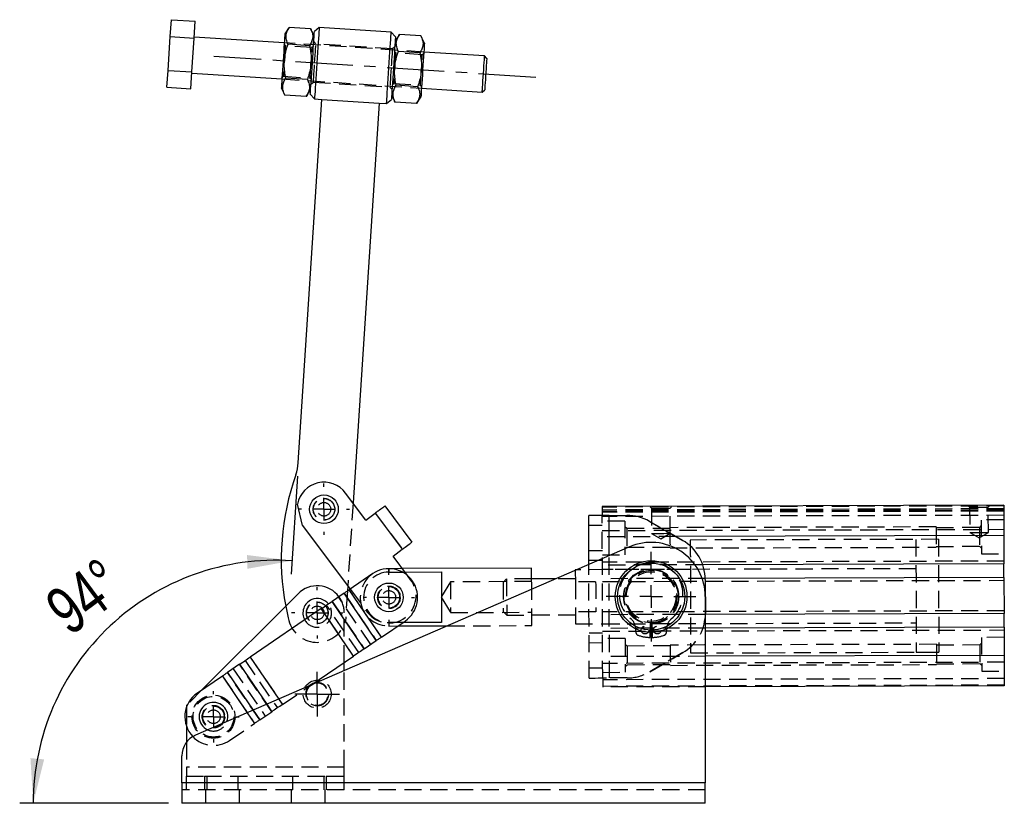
# Model space of a CAD drawing. Extents: x 26 to 331, y 10 to 276.
# Tile 1 of 8: x 26 to 99, y 10 to 68. Entities that reach past the tile are written whole.
import ezdxf

# ---------------------------------------------------------------- set-up
doc = ezdxf.new("R2010")
doc.units = 0
doc.linetypes.add('CENTERX2', pattern=[20.32, 12.7, -2.54, 2.54, -2.54])
doc.linetypes.add('HIDDEN', pattern=[1.905, 1.27, -0.635])
doc.layers.get('0').update_dxf_attribs({"linetype": 'CONTINUOUS'})
doc.styles.add('SLDTEXTSTYLE0', font='TXT', dxfattribs={"width": 0.75})
doc.dimstyles.new('SLDDIMSTYLE5', dxfattribs={"dimtxt": 3.5, "dimasz": 3.302, "dimexe": 0, "dimexo": 0.0625, "dimgap": 0.875, "dimtad": 1, "dimdec": 4, "dimlfac": 3, "dimzin": 12, "dimtxsty": 'SLDTEXTSTYLE0', "dimsah": 1, "dimcen": 0.09, "dimazin": 3, "dimtfac": 1, "dimtdec": 0, "dimtofl": 0, "dimtmove": 0, "dimatfit": 3, "dimtolj": 1, "dimtzin": 12})

# ---------------------------------------------------------------- blocks, each defined once
blk = doc.blocks.new('_D_10')
at = {"color": 179, "linetype": 'CONTINUOUS'}
for p, q in [((46.886, 34.098), (46.415, 26.859)), ((37.35, 9.949), (26.368, 9.949))]:
    blk.add_line(p, q, dxfattribs=at)
blk.add_arc((45.313, 9.949), 17.945, 86.27406, 180, dxfattribs=at)
for points in [[(46.48, 27.857), (43.165, 28.279), (43.192, 27.263)], [(27.368, 9.949), (28.174, 13.192), (27.162, 13.284)]]:
    blk.add_solid(points, dxfattribs=at)
at = {"color": 179, "linetype": 'CONTINUOUS', "insert": (27.978, 25.056, 0.033), "char_height": 3.5, "attachment_point": 1, "rotation": 36.52175, "style": 'SLDTEXTSTYLE0'}
blk.add_mtext('94°', dxfattribs=at)
blk = doc.blocks.new('SW_CENTERMARKSYMBOL_10')
at = {"color": 0, "linetype": 'CONTINUOUS'}
for p, q in [((0, 1.667), (0, 3.312)), ((0, 0), (0, 0.833)), ((-1.667, 0), (-3.313, 0)), ((0, 0), (-0.833, 0)), ((0, 0), (0, -0.833)), ((0, 0), (0.833, 0)), ((1.667, 0), (3.312, 0)), ((0, -1.667), (0, -3.313))]:
    blk.add_line(p, q, dxfattribs=at)
blk = doc.blocks.new('SW_CENTERMARKSYMBOL_11')
at = {"color": 0, "linetype": 'CONTINUOUS'}
for p, q in [((0, 1.667), (0, 1.892)), ((0, 0), (0, 0.833)), ((-1.667, 0), (-1.892, 0)), ((0, 0), (-0.833, 0)), ((0, 0), (0, -0.833)), ((0, 0), (0.833, 0)), ((1.667, 0), (1.892, 0)), ((0, -1.667), (0, -1.892))]:
    blk.add_line(p, q, dxfattribs=at)
blk = doc.blocks.new('SW_CENTERMARKSYMBOL_12')
at = {"color": 0, "linetype": 'CONTINUOUS'}
for p, q in [((0, 1.667), (0, 1.892)), ((0, 0), (0, 0.833)), ((-1.667, 0), (-1.892, 0)), ((0, 0), (-0.833, 0)), ((0, 0), (0, -0.833)), ((0, 0), (0.833, 0)), ((1.667, 0), (1.892, 0)), ((0, -1.667), (0, -1.892))]:
    blk.add_line(p, q, dxfattribs=at)
blk = doc.blocks.new('SW_CENTERMARKSYMBOL_13')
at = {"color": 0, "linetype": 'CONTINUOUS'}
for p, q in [((0, 1.667), (0, 1.892)), ((0, 0), (0, 0.833)), ((-1.667, 0), (-1.892, 0)), ((0, 0), (-0.833, 0)), ((0, 0), (0, -0.833)), ((0, 0), (0.833, 0)), ((1.667, 0), (1.892, 0)), ((0, -1.667), (0, -1.892))]:
    blk.add_line(p, q, dxfattribs=at)
blk = doc.blocks.new('SW_CENTERMARKSYMBOL_14')
at = {"color": 0, "linetype": 'CONTINUOUS'}
for p, q in [((0, 0.833), (0, 1.65)), ((0, 0), (0, 0.833)), ((-0.833, 0), (-1.65, 0)), ((0, 0), (-0.833, 0)), ((0, 0), (0, -0.833)), ((0, 0), (0.833, 0)), ((0.833, 0), (1.65, 0)), ((0, -0.833), (0, -1.65))]:
    blk.add_line(p, q, dxfattribs=at)
blk = doc.blocks.new('SW_CENTERMARKSYMBOL_15')
at = {"color": 0, "linetype": 'CONTINUOUS'}
for p, q in [((0, 1.667), (0, 1.892)), ((0, 0), (0, 0.833)), ((-1.667, 0), (-1.892, 0)), ((0, 0), (-0.833, 0)), ((0, 0), (0, -0.833)), ((0, 0), (0.833, 0)), ((1.667, 0), (1.892, 0)), ((0, -1.667), (0, -1.892))]:
    blk.add_line(p, q, dxfattribs=at)

msp = doc.modelspace()

# ---------------------------------------------------------------- linework, layer by layer
at = {"color": 7, "linetype": 'CONTINUOUS'}
for p, q in [((37.492102, 66.556363), (37.573392, 67.804644)), ((37.573392, 67.804644), (39.336325, 67.68984)), ((39.255035, 66.441555), (39.336325, 67.68984)), ((46.278032, 67.237784), (45.956288, 66.755821)), ((47.861856, 67.134643), (46.278032, 67.237784)), ((48.118375, 66.615024), (47.861856, 67.134643)), ((48.492973, 67.237828), (48.138682, 66.926861)), ((53.815033, 66.891247), (48.492973, 67.237828)), ((37.329522, 64.059798), (37.492102, 66.556363)), ((37.492102, 66.556363), (39.255035, 66.441555)), ((39.092454, 63.944995), (39.255035, 66.441555)), ((45.912965, 66.090563), (39.26039, 66.52379)), ((54.126, 66.536957), (53.815033, 66.891247)), ((54.427437, 66.707079), (54.105693, 66.225116)), ((56.01126, 66.603938), (54.427437, 66.707079)), ((56.26778, 66.08432), (56.01126, 66.603938)), ((47.780566, 65.886358), (46.196742, 65.989503)), ((55.929971, 65.355658), (54.346146, 65.458799)), ((60.714946, 65.126632), (56.224457, 65.419062)), ((60.87043, 64.949487), (60.714946, 65.126632)), ((37.248232, 62.811518), (37.329522, 64.059798)), ((37.329522, 64.059798), (39.092454, 63.944995)), ((39.011164, 62.696714), (39.092454, 63.944995)), ((39.087099, 63.86276), (45.739674, 63.429534)), ((47.617985, 63.389797), (46.034161, 63.492938)), ((37.248232, 62.811518), (39.011164, 62.696714)), ((45.696352, 62.764276), (45.952871, 62.244658)), ((47.536695, 62.141517), (47.858439, 62.623475)), ((55.76739, 62.859092), (54.183566, 62.962233)), ((56.051167, 62.758033), (60.541654, 62.465602)), ((60.541654, 62.465602), (60.718799, 62.621086)), ((47.536695, 62.141517), (45.952871, 62.244658)), ((46.950976, 35.095537), (48.697936, 61.921606)), ((47.838131, 62.311639), (48.149099, 61.957349)), ((48.149099, 61.957349), (48.697936, 61.921606)), ((48.697936, 61.921606), (52.922322, 61.646505)), ((53.471159, 61.610767), (53.825449, 61.921735)), ((53.845756, 62.233571), (54.102276, 61.713953)), ((55.6861, 61.610812), (56.007844, 62.092775)), ((52.922322, 61.646505), (50.999741, 32.123629)), ((52.922322, 61.646505), (53.471159, 61.610767)), ((55.6861, 61.610812), (54.102276, 61.713953)), ((51.948442, 30.859134), (50.448109, 32.858885)), ((47.248508, 30.458351), (46.886223, 32.046198)), ((51.948442, 30.859134), (52.632356, 31.372248)), ((52.632356, 31.372248), (54.6328, 28.705914)), ((53.341601, 31.904366), (55.342045, 29.238032)), ((99.068122, 31.954226), (69.401579, 31.868204)), ((68.414017, 27.576525), (68.403514, 31.19864)), ((69.90351, 31.202989), (71.222158, 31.206812)), ((72.890112, 30.765065), (75.338075, 29.361181)), ((47.248508, 30.458351), (50.771732, 25.762349)), ((99.074629, 29.709734), (74.852771, 29.6395)), ((99.074629, 29.709734), (99.080674, 27.624244)), ((71.425974, 28.882057), (39.353935, 14.980437)), ((53.948885, 28.1928), (54.6328, 28.705914)), ((55.022415, 26.761923), (53.948885, 28.1928)), ((64.187576, 27.303065), (54.637196, 27.275373)), ((54.82519, 27.0248), (57.521666, 27.032619)), ((67.536368, 27.196108), (67.415118, 27.195757)), ((99.080674, 27.624244), (76.829828, 27.559724)), ((52.453415, 26.906062), (50.711754, 25.721557)), ((65.987956, 26.524949), (64.189847, 26.519735)), ((99.083594, 26.617581), (77.012061, 26.553582)), ((77.013107, 26.479276), (77.020389, 23.967904)), ((99.083594, 26.617581), (99.091308, 23.957593)), ((50.332764, 25.463806), (49.444212, 24.859501)), ((52.71345, 21.963314), (50.332764, 25.463806)), ((50.600359, 25.990767), (50.576853, 25.62981)), ((53.09244, 22.221065), (50.711754, 25.721557)), ((46.936304, 25.42279), (39.830499, 18.321209)), ((51.824898, 21.359009), (49.444212, 24.859501)), ((77.016763, 25.211992), (77.016763, 11.449454)), ((48.651778, 24.320566), (43.40041, 20.749107)), ((51.032464, 20.820074), (48.651778, 24.320566)), ((53.09244, 22.221065), (54.834101, 23.40557)), ((57.532485, 23.301534), (54.66892, 23.293231)), ((77.020389, 23.967904), (77.016763, 23.802538)), ((99.091308, 23.957593), (77.019775, 23.893593)), ((54.298104, 23.041038), (57.974918, 23.051699)), ((99.094229, 22.95093), (77.016763, 22.886914)), ((99.094229, 22.95093), (99.100274, 20.865439)), ((51.824898, 21.359009), (52.71345, 21.963314)), ((47.879908, 18.676019), (51.032464, 20.820074)), ((99.100274, 20.865439), (77.016763, 20.801405)), ((42.607976, 20.210173), (41.719424, 19.605868)), ((50.350097, 19.746722), (50.350097, 20.355996)), ((41.340434, 19.348116), (39.493087, 18.091735)), ((99.106781, 18.620948), (77.016763, 18.556895)), ((38.783804, 17.275136), (38.683431, 17.174822)), ((38.683431, 17.174822), (38.683431, 17.03451)), ((38.683431, 15.648469), (38.683431, 14.451243)), ((38.350097, 11.449454), (38.350097, 13.451243)), ((77.016763, 11.449454), (38.350097, 11.449454)), ((38.350097, 11.449454), (38.350097, 9.949454)), ((77.016763, 9.949454), (77.016763, 11.449454)), ((77.016763, 9.949454), (38.350097, 9.949454))]:
    msp.add_line(p, q, dxfattribs=at)
at = {"color": 7, "linetype": 'HIDDEN'}
for p, q in [((48.246782, 66.022092), (48.091298, 66.199237)), ((45.996217, 65.876369), (45.908429, 66.0209)), ((56.224457, 65.419062), (45.912965, 66.090563)), ((47.964724, 65.748174), (45.996217, 65.876369)), ((48.070516, 65.880104), (47.964724, 65.748174)), ((53.901471, 65.65385), (48.246782, 66.022092)), ((54.078616, 65.809334), (53.901471, 65.65385)), ((54.145622, 65.345664), (54.057833, 65.490195)), ((56.114129, 65.217469), (54.145622, 65.345664)), ((56.21992, 65.349399), (56.114129, 65.217469)), ((45.739674, 63.429534), (56.051167, 62.758033)), ((45.744211, 63.499197), (45.850003, 63.631122)), ((45.850003, 63.631122), (47.81851, 63.502932)), ((47.81851, 63.502932), (47.906298, 63.358395)), ((47.885515, 63.039262), (48.06266, 63.194746)), ((48.06266, 63.194746), (53.717349, 62.826504)), ((53.717349, 62.826504), (53.872833, 62.649359)), ((53.893616, 62.968492), (53.999407, 63.100422)), ((53.999407, 63.100422), (55.967915, 62.972227)), ((55.967915, 62.972227), (56.055703, 62.827696)), ((50.999741, 32.123629), (50.600359, 25.990767)), ((52.632356, 31.372248), (54.6328, 28.705914)), ((52.635023, 31.374248), (54.635466, 28.707914)), ((99.068266, 31.904225), (69.401723, 31.818203)), ((99.068887, 31.689497), (69.402346, 31.603475)), ((99.069185, 31.58756), (69.402642, 31.501538)), ((99.069384, 31.518165), (69.402843, 31.432144)), ((72.951709, 31.828497), (73.046314, 31.734438)), ((73.046314, 31.734438), (73.051695, 29.878778)), ((74.424308, 31.738432), (74.518367, 31.833039)), ((74.42969, 29.882774), (74.424308, 31.738432)), ((96.451607, 31.896638), (96.546215, 31.802579)), ((96.546215, 31.802579), (96.551599, 29.94692)), ((97.92421, 31.806575), (98.018271, 31.901182)), ((97.929589, 29.950916), (97.92421, 31.806575)), ((69.438308, 19.20159), (69.403511, 31.201539)), ((99.070273, 31.212346), (69.40373, 31.126323)), ((71.071378, 30.789707), (69.404718, 30.784874)), ((69.938304, 19.203039), (69.90351, 31.202989)), ((75.338075, 29.361183), (72.890112, 30.765066)), ((99.071261, 30.870896), (97.404601, 30.866065)), ((69.405687, 30.451543), (68.40569, 30.448642)), ((69.406725, 30.093211), (99.073268, 30.179233)), ((71.217338, 30.229128), (71.072588, 30.373042)), ((74.406325, 30.238374), (71.217338, 30.229128)), ((73.051695, 29.878778), (73.741845, 29.482983)), ((73.741845, 29.482983), (74.42969, 29.882774)), ((94.072731, 30.3564), (74.406149, 30.299375)), ((97.261898, 30.304648), (94.07291, 30.295401)), ((96.551599, 29.94692), (97.241746, 29.551125)), ((97.241746, 29.551125), (97.929589, 29.950916)), ((97.405808, 30.4494), (97.261898, 30.304648)), ((74.852771, 29.6395), (69.408086, 29.623713)), ((94.242058, 29.440221), (75.908799, 29.387061)), ((94.242058, 29.440221), (92.575398, 29.435388)), ((68.411007, 28.615317), (69.411002, 28.618217)), ((71.077421, 28.706382), (71.221334, 28.851133)), ((71.221334, 28.851133), (74.410321, 28.860381)), ((74.410498, 28.79938), (94.077082, 28.856407)), ((94.076904, 28.917406), (97.265891, 28.926654)), ((97.265891, 28.926654), (97.410641, 28.782739)), ((97.411853, 28.366074), (99.078508, 28.370907)), ((69.413177, 27.868219), (68.41318, 27.86532)), ((69.411968, 28.284884), (71.078628, 28.289717)), ((99.080083, 27.829243), (69.41354, 27.743221)), ((69.938304, 19.203039), (69.912142, 28.225887)), ((54.637196, 27.275373), (53.63762, 27.272473)), ((53.638348, 27.021359), (54.82519, 27.0248)), ((92.581681, 27.268731), (67.536368, 27.196108)), ((68.438311, 19.19869), (68.414017, 27.576525)), ((76.829828, 27.559724), (69.414133, 27.538221)), ((75.915083, 27.220404), (69.415109, 27.201556)), ((55.249174, 26.459683), (55.022415, 26.761923)), ((58.190452, 26.302338), (57.512766, 25.167035)), ((64.190427, 26.319736), (58.190452, 26.302338)), ((62.339406, 26.514369), (62.084482, 26.257962)), ((64.189847, 26.519735), (62.339406, 26.514369)), ((67.417052, 26.529093), (65.987956, 26.524949)), ((68.917706, 26.305651), (67.417713, 26.301302)), ((67.417713, 26.301302), (67.424123, 24.090228)), ((77.012061, 26.553582), (69.417051, 26.531559)), ((69.417647, 26.32656), (99.08419, 26.412582)), ((50.332764, 25.463806), (52.71345, 21.963314)), ((50.576853, 25.62981), (50.4291, 23.360936)), ((53.09244, 22.221065), (50.711754, 25.721557)), ((50.771732, 25.762349), (52.049574, 24.059151)), ((49.444212, 24.859501), (51.824898, 21.359009)), ((52.300006, 21.68213), (49.91932, 25.182623)), ((57.512766, 25.167035), (58.197025, 24.03568)), ((46.017901, 24.504933), (46.204714, 23.636035)), ((51.032464, 20.820074), (48.651778, 24.320566)), ((51.411454, 21.077826), (49.030768, 24.578317)), ((50.350097, 20.355996), (50.350097, 24.008157)), ((58.197025, 24.03568), (64.197, 24.053079)), ((62.090732, 24.102639), (62.347138, 23.847713)), ((68.924116, 24.094577), (67.424123, 24.090228)), ((99.090712, 24.162592), (69.424172, 24.076569)), ((54.66892, 23.293231), (53.649167, 23.290273)), ((62.347138, 23.847713), (67.424784, 23.862437)), ((77.019775, 23.893593), (69.424765, 23.87157)), ((72.93343, 22.196476), (72.963818, 23.296056)), ((73.069711, 23.296056), (73.100097, 22.196476)), ((53.649896, 23.039159), (54.298104, 23.041038)), ((57.974918, 23.051699), (64.199851, 23.06975)), ((67.426716, 23.195774), (92.593279, 23.268747)), ((69.426707, 23.201573), (75.926681, 23.22042)), ((77.016763, 22.886914), (69.427683, 22.864907)), ((69.428279, 22.659908), (99.09482, 22.745931)), ((71.827451, 23.041959), (71.891494, 22.555508)), ((74.142033, 22.555508), (74.206076, 23.041959)), ((68.428645, 22.532009), (69.428642, 22.534909)), ((71.096509, 22.123076), (69.429849, 22.118244)), ((99.09639, 22.204267), (97.429729, 22.199434)), ((69.430815, 21.784912), (68.430821, 21.782012)), ((71.242468, 21.562497), (71.097719, 21.706411)), ((74.431456, 21.571745), (71.242468, 21.562497)), ((94.097865, 21.689771), (74.431277, 21.632744)), ((75.932964, 21.053763), (94.266218, 21.106923)), ((92.599558, 21.10209), (94.266218, 21.106923)), ((97.287026, 21.638018), (94.098038, 21.62877)), ((97.430941, 21.782769), (97.287026, 21.638018)), ((43.02142, 20.491356), (45.402106, 16.990864)), ((43.40041, 20.749107), (45.781096, 17.248616)), ((77.016763, 20.801405), (69.433731, 20.779416)), ((75.362098, 21.076332), (72.922319, 19.658276)), ((72.922319, 19.658275), (75.362098, 21.076331)), ((42.132868, 19.887052), (44.513554, 16.38656)), ((44.988662, 16.709681), (42.607976, 20.210173)), ((50.350097, 12.616121), (50.350097, 19.746722)), ((68.436135, 19.948687), (69.436132, 19.951586)), ((99.101734, 20.362608), (69.435189, 20.276585)), ((71.102549, 20.039752), (71.246464, 20.184503)), ((71.246464, 20.184503), (74.435452, 20.19375)), ((74.435628, 20.132751), (94.102211, 20.189777)), ((94.102037, 20.250777), (97.291019, 20.260023)), ((97.291019, 20.260023), (97.435774, 20.116109)), ((97.436981, 19.699444), (99.103641, 19.704277)), ((41.340434, 19.348116), (43.72112, 15.847625)), ((44.10011, 16.105377), (41.719424, 19.605868)), ((69.437098, 19.618255), (71.103759, 19.623087)), ((99.105231, 19.15589), (69.438688, 19.069868)), ((71.256955, 19.206863), (69.938304, 19.203039)), ((39.830499, 18.321209), (38.783804, 17.275136)), ((45.781096, 17.248616), (47.879908, 18.676019)), ((99.106637, 18.670948), (69.440096, 18.584926)), ((77.016763, 18.556895), (69.44024, 18.534926)), ((45.509183, 17.648428), (45.781096, 17.248616)), ((38.683431, 17.03451), (38.683431, 15.648469)), ((43.610416, 16.825408), (44.10011, 16.105377)), ((44.614085, 17.260448), (44.988662, 16.709681)), ((43.182326, 16.639853), (43.72112, 15.847625)), ((44.10011, 16.105377), (44.988662, 16.709681)), ((41.873774, 14.591244), (43.72112, 15.847625)), ((38.683431, 14.451243), (38.683431, 12.616121)), ((50.350097, 12.616121), (38.683431, 12.616121)), ((38.683431, 12.616121), (38.683431, 11.949454)), ((50.350097, 11.949454), (50.350097, 12.616121)), ((38.683431, 10.949454), (38.683431, 11.949454)), ((38.683431, 11.949454), (40.016764, 11.949454)), ((40.016764, 11.949454), (40.016764, 10.949454)), ((40.016764, 11.949454), (49.016764, 11.949454)), ((40.183431, 11.949454), (40.183431, 10.949454)), ((42.516764, 10.949454), (42.516764, 11.949454)), ((46.516764, 11.949454), (46.516764, 10.949454)), ((48.850097, 10.949454), (48.850097, 11.949454)), ((49.016764, 11.949454), (49.016764, 10.949454)), ((49.016764, 11.949454), (50.350097, 11.949454)), ((50.350097, 10.949454), (50.350097, 11.949454)), ((77.016763, 11.449454), (38.350097, 11.449454)), ((77.016763, 10.949454), (38.350097, 10.949454)), ((40.100097, 10.949454), (40.100097, 9.949454)), ((42.600097, 9.949454), (42.600097, 10.949454)), ((46.433431, 10.949454), (46.433431, 9.949454)), ((48.933431, 9.949454), (48.933431, 10.949454))]:
    msp.add_line(p, q, dxfattribs=at)
at = {"color": 179, "linetype": 'CENTERX2', "ltscale": 0.333333}
msp.add_line((64.49197, 63.544509), (40.709641, 65.093255), dxfattribs=at)
at = {"color": 8, "linetype": 'CONTINUOUS'}
for p, q in [((69.912142, 28.225887), (69.90351, 31.202989)), ((43.40041, 20.749107), (45.509183, 17.648428)), ((42.607976, 20.210173), (44.614085, 17.260448)), ((41.340434, 19.348116), (43.182326, 16.639853)), ((41.719424, 19.605868), (43.610416, 16.825408))]:
    msp.add_line(p, q, dxfattribs=at)
at = {"color": 7, "linetype": 'CONTINUOUS', "flags": 128}
for points in [[(47.988407, 64.619247), (48.013141, 64.999068), (48.037201, 65.368532), (48.05993, 65.717552), (48.080708, 66.036616), (48.098968, 66.317016), (48.114213, 66.551103), (48.126025, 66.7325), (48.134084, 66.856249), (48.138169, 66.918978), (48.138682, 66.926861)], [(48.492973, 67.237828), (48.492846, 67.235891), (48.489828, 67.189534), (48.482852, 67.082424), (48.472084, 66.917071), (48.457776, 66.697353), (48.440262, 66.428417), (48.419954, 66.116571), (48.397328, 65.769115), (48.372913, 65.394202), (48.347282, 65.000618), (48.321036, 64.597586)], [(45.956288, 66.755821), (45.954313, 66.725502), (45.94845, 66.635464), (45.938876, 66.488439), (45.925881, 66.288898), (45.909862, 66.042904), (45.891304, 65.757934), (45.870772, 65.442641), (45.848889, 65.10661), (45.82632, 64.760048), (45.803751, 64.413487), (45.781868, 64.077456), (45.761336, 63.762162), (45.742778, 63.477193), (45.726758, 63.231199), (45.713764, 63.031658), (45.70419, 62.884638), (45.698326, 62.794595), (45.696352, 62.764276)], [(53.643096, 64.251005), (53.669342, 64.654037), (53.694973, 65.047621), (53.719388, 65.422534), (53.742015, 65.769985), (53.762322, 66.081836), (53.779836, 66.350772), (53.794144, 66.57049), (53.804913, 66.735843), (53.811888, 66.842953), (53.814907, 66.88931), (53.815033, 66.891247)], [(54.126, 66.536957), (54.125487, 66.529075), (54.121402, 66.466346), (54.113343, 66.342596), (54.101531, 66.1612), (54.086286, 65.927112), (54.068026, 65.646712), (54.047248, 65.327649), (54.024519, 64.978624), (54.000459, 64.609164), (53.975725, 64.229344)], [(56.26778, 66.08432), (56.265806, 66.054001), (56.259942, 65.963958), (56.250367, 65.816938), (56.237373, 65.617397), (56.221354, 65.371403), (56.202796, 65.086433), (56.182263, 64.77114), (56.16038, 64.435109), (56.137812, 64.088547), (56.115243, 63.741986), (56.093359, 63.40595), (56.072828, 63.090661), (56.05427, 62.805687), (56.03825, 62.559698), (56.025256, 62.360157), (56.015682, 62.213132), (56.009819, 62.123094), (56.007844, 62.092775)], [(60.553263, 62.64386), (60.56433, 62.813808), (60.578389, 63.029691), (60.594782, 63.281411), (60.612741, 63.557197), (60.631429, 63.844153), (60.649969, 64.128865), (60.667497, 64.39802), (60.683191, 64.639026), (60.696319, 64.840624), (60.706267, 64.993376), (60.712569, 65.090149), (60.714931, 65.126418), (60.714946, 65.126632)], [(60.87043, 64.949487), (60.8703, 64.94752), (60.867244, 64.900581), (60.860272, 64.793516), (60.84976, 64.632097), (60.836275, 64.425026), (60.820544, 64.183468), (60.803417, 63.920442), (60.785813, 63.65013), (60.768684, 63.387105), (60.752954, 63.145547), (60.739468, 62.938481), (60.728957, 62.777061)], [(47.838131, 62.311639), (47.838644, 62.319521), (47.84273, 62.38225), (47.850788, 62.505999), (47.862601, 62.687396), (47.877845, 62.921484), (47.896106, 63.201884), (47.916884, 63.520947), (47.939613, 63.869967), (47.963672, 64.239432), (47.988407, 64.619247)], [(48.321036, 64.597586), (48.29479, 64.194559), (48.269159, 63.800975), (48.244744, 63.426062), (48.222117, 63.078606), (48.201809, 62.76676), (48.184295, 62.497824), (48.169987, 62.278106), (48.159219, 62.112753), (48.152244, 62.005643), (48.149225, 61.959286), (48.149099, 61.957349)], [(53.471159, 61.610767), (53.471285, 61.612705), (53.474304, 61.659062), (53.481279, 61.766172), (53.492047, 61.931525), (53.506356, 62.151242), (53.523869, 62.420179), (53.544177, 62.732025), (53.566804, 63.079481), (53.591219, 63.454394), (53.61685, 63.847978), (53.643096, 64.251005)], [(53.975725, 64.229344), (53.95099, 63.849523), (53.926931, 63.480063), (53.904201, 63.131044), (53.883423, 62.81198), (53.865163, 62.53158), (53.849919, 62.297487), (53.838107, 62.116096), (53.830047, 61.992346), (53.825962, 61.929613), (53.825449, 61.921735)], [(60.541654, 62.465602), (60.542008, 62.471021), (60.545705, 62.527785), (60.553263, 62.64386)], [(60.728957, 62.777061), (60.721984, 62.669997), (60.718928, 62.623058), (60.718799, 62.621086)], [(52.838997, 31.527282), (52.813788, 31.508369), (52.788332, 31.489271), (52.762663, 31.470011), (52.736816, 31.45062), (52.710826, 31.43112), (52.684729, 31.411541), (52.65856, 31.391908), (52.632356, 31.372248)], [(52.838997, 31.527282), (52.944065, 31.60611), (53.041231, 31.679011), (53.12803, 31.744132), (53.202263, 31.799825), (53.262047, 31.84468), (53.305866, 31.877557), (53.33261, 31.897621), (53.341601, 31.904366)], [(69.401579, 31.868204), (69.402242, 31.639198), (69.402952, 31.394147), (69.403511, 31.201539)], [(99.068122, 31.954226), (99.068783, 31.72522), (99.069493, 31.48017), (99.070248, 31.219687), (99.071048, 30.944417), (99.071887, 30.65505), (99.072766, 30.352306), (99.07368, 30.036939), (99.074629, 29.709734)], [(69.90351, 31.202989), (69.610876, 31.20214), (69.329487, 31.201325), (69.070157, 31.200572), (68.842853, 31.199914), (68.65631, 31.199373), (68.517697, 31.19897), (68.432338, 31.198723), (68.403514, 31.19864)], [(54.839441, 28.860948), (54.94451, 28.939777), (55.041675, 29.012677), (55.128474, 29.077799), (55.202707, 29.133493), (55.262491, 29.178345), (55.30631, 29.211222), (55.333054, 29.231287), (55.342045, 29.238032)], [(54.6328, 28.705914), (54.659005, 28.725574), (54.685173, 28.745207), (54.71127, 28.764787), (54.73726, 28.784285), (54.763107, 28.803678), (54.788776, 28.822937), (54.814233, 28.842036), (54.839441, 28.860948)], [(57.521666, 27.032619), (57.522271, 26.823727), (57.523031, 26.561428), (57.523923, 26.25418), (57.524915, 25.911887), (57.525977, 25.545583), (57.527075, 25.167076), (57.528172, 24.78857), (57.529234, 24.422266), (57.530227, 24.079971), (57.531118, 23.772724), (57.531879, 23.510425), (57.532485, 23.301534)], [(64.19209, 25.746531), (64.191917, 25.806213), (64.190951, 26.139334), (64.190064, 26.445043), (64.189282, 26.714541), (64.188629, 26.940079), (64.188121, 27.115167), (64.187774, 27.234767), (64.187598, 27.29544), (64.187576, 27.303065)], [(67.415118, 27.195757), (67.415142, 27.187741), (67.415269, 27.143618)], [(99.083594, 26.617581), (99.083272, 26.728113), (99.08273, 26.915713), (99.082134, 27.120912), (99.081538, 27.326112), (99.080997, 27.513713), (99.080674, 27.624244)], [(50.332764, 25.463806), (50.376507, 25.493556), (50.421687, 25.524283), (50.468109, 25.555854), (50.515574, 25.588135), (50.563879, 25.620987), (50.612817, 25.65427), (50.662179, 25.687842), (50.711754, 25.721557)], [(48.651778, 24.320566), (48.755433, 24.391062), (48.858644, 24.461256), (48.96097, 24.530848), (49.061972, 24.599539), (49.161217, 24.667036), (49.25828, 24.73305), (49.352747, 24.797296), (49.444212, 24.859501)], [(99.094229, 22.95093), (99.093906, 23.061461), (99.09336, 23.249062), (99.092769, 23.454262), (99.092173, 23.659461), (99.091626, 23.847061), (99.091308, 23.957593)], [(53.09244, 22.221065), (53.042866, 22.18735), (52.993504, 22.153779), (52.944566, 22.120496), (52.896261, 22.087644), (52.848795, 22.055362), (52.802373, 22.023791), (52.757194, 21.993064), (52.71345, 21.963314)], [(51.824898, 21.359009), (51.733434, 21.296805), (51.638967, 21.232557), (51.541903, 21.166545), (51.442658, 21.099048), (51.341657, 21.030356), (51.239331, 20.960765), (51.136119, 20.89057), (51.032464, 20.820074)], [(42.607976, 20.210173), (42.69944, 20.272378), (42.793907, 20.336625), (42.89097, 20.402637), (42.990216, 20.470134), (43.091217, 20.538825), (43.193543, 20.608418), (43.296754, 20.678611), (43.40041, 20.749107)], [(99.100274, 20.865439), (99.101222, 20.538235), (99.102136, 20.222868), (99.103016, 19.920124), (99.103855, 19.630757), (99.10465, 19.355488), (99.10541, 19.095004), (99.10612, 18.849954), (99.106781, 18.620948)], [(41.340434, 19.348116), (41.390008, 19.381832), (41.43937, 19.415403), (41.488308, 19.448686), (41.536613, 19.481538), (41.584079, 19.51382), (41.6305, 19.545391), (41.67568, 19.576118), (41.719424, 19.605868)], [(47.890831, 18.683448), (48.012491, 18.751773), (48.183672, 18.807685)], [(48.296159, 18.856443), (48.234356, 18.850239), (48.08573, 18.815999)]]:
    msp.add_lwpolyline(points, dxfattribs=at)
at = {"color": 7, "linetype": 'HIDDEN', "flags": 128}
for points in [[(45.996217, 65.876369), (45.995723, 65.868779), (45.991808, 65.808663), (45.98419, 65.691684), (45.973279, 65.524135), (45.959663, 65.315057), (45.944077, 65.07572), (45.927361, 64.819022), (45.910415, 64.558803), (45.894153, 64.3091), (45.879453, 64.083362), (45.867106, 63.893769), (45.857779, 63.750534), (45.851973, 63.661386), (45.850003, 63.631122), (45.850003, 63.631122)], [(47.81851, 63.502932), (47.819004, 63.510521), (47.822919, 63.570633), (47.830537, 63.687617), (47.841448, 63.85516), (47.855063, 64.064244), (47.87065, 64.303581), (47.887366, 64.560278), (47.904312, 64.820492), (47.920573, 65.070201), (47.935274, 65.295934), (47.94762, 65.485531), (47.956948, 65.628766), (47.962753, 65.717915), (47.964724, 65.748174), (47.964724, 65.748174)], [(48.154721, 64.608419), (48.173862, 64.90234), (48.192166, 65.18341), (48.208833, 65.439353), (48.223136, 65.658981), (48.234448, 65.832694), (48.242276, 65.952901), (48.246278, 66.014349), (48.246782, 66.022092)], [(53.901471, 65.65385), (53.900966, 65.646106), (53.896966, 65.584659), (53.889137, 65.464451), (53.877825, 65.290738), (53.863522, 65.07111), (53.846855, 64.815168), (53.828551, 64.534097), (53.80941, 64.240177)], [(54.145622, 65.345664), (54.145128, 65.338074), (54.141213, 65.277963), (54.133595, 65.160979), (54.122684, 64.99343), (54.109068, 64.784352), (54.093482, 64.545015), (54.076765, 64.288317), (54.05982, 64.028103), (54.043558, 63.778395), (54.028858, 63.552657), (54.016511, 63.363065), (54.007184, 63.21983), (54.001378, 63.130681), (53.999407, 63.100422), (53.999407, 63.100422)], [(55.967915, 62.972227), (55.968409, 62.979817), (55.972323, 63.039928), (55.979942, 63.156912), (55.990853, 63.324461), (56.004468, 63.533539), (56.020054, 63.772876), (56.036771, 64.029574), (56.053716, 64.289793), (56.069978, 64.539496), (56.084678, 64.765234), (56.097025, 64.954826), (56.106353, 65.098061), (56.112158, 65.18721), (56.114129, 65.217469), (56.114129, 65.217469)], [(48.06266, 63.194746), (48.063165, 63.20249), (48.067166, 63.263937), (48.074994, 63.384145), (48.086307, 63.557857), (48.100609, 63.777486), (48.117277, 64.033428), (48.135581, 64.314499), (48.154721, 64.608419)], [(53.80941, 64.240177), (53.790269, 63.946256), (53.771966, 63.665186), (53.755298, 63.409238), (53.740996, 63.189615), (53.729683, 63.015902), (53.721855, 62.895695), (53.717854, 62.834247), (53.717349, 62.826504)], [(73.046314, 31.734438), (73.048241, 31.734443), (73.093943, 31.734575), (73.196632, 31.734873), (73.347185, 31.73531), (73.532226, 31.735847), (73.735311, 31.736435)], [(73.735311, 31.736435), (73.938396, 31.737024), (74.123437, 31.73756), (74.273991, 31.737997), (74.376682, 31.738295), (74.422381, 31.738427), (74.424308, 31.738432)], [(96.546215, 31.802579), (96.548142, 31.802584), (96.593844, 31.802718), (96.696533, 31.803016), (96.847089, 31.803451), (97.032127, 31.803987), (97.235215, 31.804576)], [(97.235215, 31.804576), (97.438298, 31.805167), (97.62334, 31.805703), (97.773892, 31.806138), (97.87658, 31.806436), (97.922282, 31.80657), (97.92421, 31.806575)], [(71.071378, 30.789707), (71.07147, 30.758366), (71.071738, 30.665918), (71.072171, 30.516997), (71.072744, 30.319072), (71.07343, 30.082065), (71.074197, 29.817862), (71.075004, 29.539712), (71.075809, 29.261562), (71.076576, 28.99736), (71.077264, 28.760353), (71.077838, 28.562427), (71.07827, 28.413506), (71.078538, 28.321058), (71.078628, 28.289717)], [(97.404601, 30.866065), (97.404691, 30.834724), (97.404959, 30.742276), (97.405391, 30.593355), (97.405967, 30.395429), (97.406652, 30.158422), (97.407417, 29.89422), (97.408227, 29.616069), (97.409032, 29.337919), (97.409797, 29.073717), (97.410487, 28.83671), (97.411058, 28.638784), (97.41149, 28.489863), (97.411759, 28.397414), (97.411853, 28.366074)], [(71.217338, 30.229128), (71.217387, 30.211853), (71.217606, 30.136819), (71.217978, 30.008767), (71.21847, 29.839075), (71.219039, 29.642821), (71.219635, 29.437441), (71.220204, 29.241186), (71.220695, 29.071494), (71.221065, 28.943442), (71.221284, 28.868409), (71.221334, 28.851133)], [(73.051695, 29.878778), (73.053623, 29.878784), (73.099322, 29.878917), (73.202013, 29.879214), (73.352567, 29.879651), (73.537607, 29.880188), (73.740693, 29.880776)], [(73.740693, 29.880776), (73.943778, 29.881365), (74.128818, 29.881902), (74.279372, 29.882338), (74.382061, 29.882636), (74.427763, 29.882769), (74.42969, 29.882774)], [(74.406149, 30.299375), (74.406171, 30.29174), (74.406345, 30.231599), (74.40668, 30.116187), (74.407147, 29.954856), (74.407711, 29.760677), (74.408322, 29.549378), (74.408935, 29.33808), (74.409499, 29.143899), (74.409966, 28.982568), (74.410301, 28.867157), (74.410475, 28.807015), (74.410498, 28.79938)], [(94.072731, 30.3564), (94.072756, 30.348767), (94.07293, 30.288625), (94.073263, 30.173214), (94.07373, 30.011883), (94.074296, 29.817702), (94.074907, 29.606404), (94.075518, 29.395105), (94.076084, 29.200924), (94.076551, 29.039594), (94.076884, 28.924182), (94.077058, 28.864041), (94.077082, 28.856407)], [(96.551599, 29.94692), (96.553521, 29.946926), (96.599223, 29.947058), (96.701912, 29.947356), (96.852468, 29.947793), (97.037506, 29.948329), (97.240594, 29.948918)], [(97.240594, 29.948918), (97.443677, 29.949507), (97.62872, 29.950043), (97.779271, 29.95048), (97.881965, 29.950778), (97.927667, 29.95091), (97.929589, 29.950916)], [(97.261898, 30.304648), (97.261947, 30.287373), (97.262161, 30.212339), (97.262533, 30.084288), (97.263025, 29.914596), (97.263596, 29.718341), (97.264192, 29.512961), (97.264759, 29.316706), (97.26525, 29.147013), (97.265623, 29.018961), (97.265841, 28.943928), (97.265891, 28.926654)], [(75.908799, 29.387061), (75.908889, 29.356681), (75.909152, 29.265985), (75.909584, 29.116297), (75.910183, 28.909797), (75.910938, 28.649497), (75.911839, 28.339194), (75.91287, 27.983411), (75.914017, 27.587338), (75.915266, 27.156751), (75.916598, 26.697927), (75.917991, 26.217557), (75.919426, 25.722646), (75.920882, 25.220412), (75.922337, 24.718178), (75.923773, 24.223267), (75.925166, 23.742897), (75.926497, 23.284073), (75.927744, 22.853485), (75.928894, 22.457413), (75.929924, 22.10163), (75.930826, 21.791327), (75.931581, 21.531027), (75.932179, 21.324527), (75.932611, 21.174839), (75.932875, 21.084143), (75.932964, 21.053763)], [(92.575398, 29.435388), (92.575482, 29.405009), (92.575746, 29.314314), (92.576183, 29.164624), (92.576779, 28.958124), (92.577534, 28.697824), (92.578433, 28.387521), (92.579466, 28.031738), (92.580613, 27.635665), (92.581865, 27.205078), (92.583196, 26.746254), (92.584587, 26.265884), (92.586023, 25.770974), (92.587478, 25.268739), (92.588933, 24.766505), (92.590369, 24.271595), (92.591764, 23.791225), (92.593091, 23.332401), (92.594342, 22.901812), (92.59549, 22.50574), (92.596523, 22.149958), (92.597422, 21.839654), (92.598177, 21.579354), (92.598773, 21.372855), (92.59921, 21.223166), (92.599473, 21.13247), (92.599558, 21.10209)], [(94.242058, 29.440221), (94.242143, 29.409841), (94.242406, 29.319146), (94.242843, 29.169457), (94.243439, 28.962957), (94.244194, 28.702657), (94.245093, 28.392354), (94.246126, 28.036571), (94.247274, 27.640498), (94.248525, 27.209911), (94.249851, 26.751087), (94.251247, 26.270717), (94.252683, 25.775806), (94.254138, 25.273572), (94.255593, 24.771338), (94.257029, 24.276427), (94.258425, 23.796058), (94.259751, 23.337234), (94.261002, 22.906645), (94.26215, 22.510572), (94.263183, 22.15479), (94.264082, 21.844487), (94.264837, 21.584187), (94.265433, 21.377687), (94.26587, 21.227998), (94.266133, 21.137303), (94.266218, 21.106923)], [(94.242058, 29.440221), (94.242143, 29.409841), (94.242406, 29.319146), (94.242843, 29.169457), (94.243439, 28.962957), (94.244194, 28.702657), (94.245093, 28.392354), (94.246126, 28.036571), (94.247274, 27.640498), (94.248525, 27.209911), (94.249851, 26.751087), (94.251247, 26.270717), (94.252683, 25.775806), (94.254138, 25.273572), (94.255593, 24.771338), (94.257029, 24.276427), (94.258425, 23.796058), (94.259751, 23.337234), (94.261002, 22.906645), (94.26215, 22.510572), (94.263183, 22.15479), (94.264082, 21.844487), (94.264837, 21.584187), (94.265433, 21.377687), (94.26587, 21.227998), (94.266133, 21.137303), (94.266218, 21.106923)], [(53.638348, 27.021359), (53.638034, 27.129965), (53.637805, 27.208735), (53.637667, 27.256479), (53.63762, 27.272473), (53.637667, 27.256479), (53.637805, 27.208735), (53.638034, 27.129965), (53.638348, 27.021359)], [(67.415269, 27.143618), (67.415326, 27.124008), (67.415689, 26.99858), (67.41622, 26.815472), (67.416901, 26.58054), (67.417713, 26.301302)], [(58.190452, 26.302338), (58.190541, 26.271789), (58.190802, 26.181789), (58.191222, 26.037189), (58.191777, 25.845786), (58.192438, 25.617898), (58.193168, 25.36581), (58.19393, 25.103113), (58.194681, 24.843968), (58.195382, 24.602345), (58.195994, 24.391272), (58.196484, 24.222127), (58.196827, 24.104029), (58.197002, 24.043344), (58.197025, 24.03568)], [(62.084482, 26.257962), (62.084504, 26.250105), (62.084684, 26.187932), (62.085034, 26.067199), (62.085535, 25.894923), (62.086154, 25.681115), (62.086859, 25.438201), (62.087606, 25.180301), (62.088355, 24.922399), (62.089059, 24.679486), (62.089679, 24.465678), (62.090178, 24.293402), (62.090528, 24.172669), (62.090708, 24.110495), (62.090732, 24.102639)], [(62.339406, 26.514369), (62.339457, 26.496804), (62.33968, 26.419672), (62.340071, 26.284622), (62.340613, 26.09797), (62.341278, 25.868444), (62.342037, 25.606775), (62.342854, 25.325199), (62.34369, 25.036883), (62.344507, 24.755308), (62.345266, 24.493639), (62.345931, 24.264113), (62.346472, 24.077461), (62.346864, 23.942411), (62.347087, 23.865278), (62.347138, 23.847713)], [(68.917706, 26.305651), (68.918444, 26.050657), (68.919236, 25.777462), (68.920065, 25.491911), (68.920912, 25.200114), (68.921757, 24.908318), (68.922586, 24.622766), (68.923378, 24.349571), (68.924116, 24.094577)], [(64.199851, 23.06975), (64.199762, 23.100195), (64.1995, 23.190659), (64.199072, 23.338536), (64.198488, 23.539572), (64.197768, 23.787984), (64.196931, 24.076629), (64.196002, 24.397197), (64.195007, 24.740472), (64.193975, 25.096573), (64.192934, 25.45526), (64.19209, 25.746531)], [(67.424123, 24.090228), (67.424933, 23.810991), (67.425613, 23.576059), (67.426145, 23.39295), (67.42651, 23.267522), (67.426693, 23.203788), (67.426716, 23.195774)], [(53.649167, 23.290273), (53.649482, 23.181667), (53.649711, 23.102897), (53.649849, 23.055153), (53.649896, 23.039159)], [(71.096509, 22.123076), (71.096601, 22.091737), (71.096869, 21.999289), (71.097299, 21.850367), (71.097875, 21.652441), (71.098561, 21.415434), (71.099328, 21.151231), (71.100133, 20.873082), (71.10094, 20.594932), (71.101707, 20.330729), (71.102393, 20.093723), (71.102969, 19.895797), (71.103398, 19.746876), (71.103667, 19.654427), (71.103759, 19.623087)], [(97.429729, 22.199434), (97.429824, 22.168094), (97.430092, 22.075646), (97.430524, 21.926724), (97.431095, 21.728798), (97.431786, 21.491791), (97.432551, 21.227589), (97.433355, 20.949439), (97.434165, 20.671289), (97.43493, 20.407087), (97.435615, 20.17008), (97.436192, 19.972154), (97.436624, 19.823232), (97.436892, 19.730784), (97.436981, 19.699444)], [(71.242468, 21.562497), (71.242518, 21.545223), (71.242737, 21.47019), (71.243107, 21.342138), (71.243598, 21.172444), (71.24417, 20.97619), (71.244763, 20.770811), (71.245334, 20.574556), (71.245826, 20.404863), (71.246196, 20.276811), (71.246415, 20.201778), (71.246464, 20.184503)], [(74.431277, 21.632744), (74.4313, 21.625111), (74.431476, 21.564968), (74.431809, 21.449558), (74.432278, 21.288226), (74.432839, 21.094046), (74.433453, 20.882747), (74.434066, 20.671449), (74.43463, 20.477269), (74.435097, 20.315938), (74.435432, 20.200526), (74.435606, 20.140384), (74.435628, 20.132751)], [(94.097865, 21.689771), (94.097884, 21.682136), (94.098058, 21.621995), (94.098391, 21.506583), (94.098863, 21.345252), (94.099424, 21.151072), (94.100035, 20.939773), (94.100651, 20.728475), (94.101212, 20.534295), (94.101679, 20.372964), (94.102017, 20.257552), (94.102191, 20.197411), (94.102211, 20.189777)], [(97.287026, 21.638018), (97.287076, 21.620743), (97.287294, 21.54571), (97.287667, 21.417658), (97.288158, 21.247965), (97.288725, 21.05171), (97.289321, 20.846331), (97.289892, 20.650076), (97.290384, 20.480384), (97.290756, 20.352332), (97.29097, 20.277298), (97.291019, 20.260023)], [(68.438311, 19.19869), (68.467132, 19.198773), (68.552491, 19.199021), (68.691107, 19.199423), (68.877649, 19.199964), (69.104954, 19.200623), (69.364281, 19.201375), (69.64567, 19.202191), (69.938304, 19.203039)], [(69.438308, 19.20159), (69.438864, 19.008982), (69.439577, 18.763931), (69.44024, 18.534926)], [(45.781096, 17.248616), (45.677441, 17.17812), (45.57423, 17.107926), (45.471904, 17.038334), (45.370902, 16.969643), (45.271657, 16.902146), (45.174594, 16.836133), (45.080127, 16.771886), (44.988662, 16.709681)], [(44.10011, 16.105377), (44.056366, 16.075626), (44.011187, 16.044899), (43.964765, 16.013328), (43.9173, 15.981047), (43.868995, 15.948194), (43.820057, 15.914911), (43.770695, 15.88134), (43.72112, 15.847625)]]:
    msp.add_lwpolyline(points, dxfattribs=at)
at = {"color": 7, "linetype": 'CONTINUOUS'}
for centre, radius in [((48.848309, 31.658618), 1.058333), ((73.016764, 25.211991), 2.645833), ((73.016764, 25.211991), 2.479167), ((53.643758, 25.155816), 1.058333)]:
    msp.add_circle(centre, radius, dxfattribs=at)
at = {"color": 7, "linetype": 'HIDDEN'}
for centre, radius in [((48.848309, 31.658618), 0.8), ((48.848309, 31.658618), 0.79375), ((48.848309, 31.658618), 0.5), ((73.016764, 25.211991), 2.033333), ((73.016764, 25.211991), 2.016667), ((73.016764, 25.211991), 2), ((73.016764, 25.211991), 1.833333), ((53.643758, 25.155816), 0.833333), ((53.643758, 25.155816), 0.8), ((53.643758, 25.155816), 0.79375), ((53.643758, 25.155816), 0.5), ((48.350097, 24.008156), 0.8), ((48.350097, 24.008156), 0.79375), ((48.350097, 24.008156), 0.5), ((72.566764, 22.744353), 0.283333), ((73.466764, 22.744353), 0.283333), ((48.350097, 18.008156), 1.033333), ((40.683431, 16.341489), 1.5875), ((40.683431, 16.341489), 1.504167), ((40.683431, 16.341489), 0.833333), ((40.683431, 16.341489), 0.8), ((40.683431, 16.341489), 0.79375), ((40.683431, 16.341489), 0.5)]:
    msp.add_circle(centre, radius, dxfattribs=at)
at = {"color": 7, "linetype": 'CONTINUOUS'}
for centre, radius, start, end in [((43.624689, 35.31215), 3.333333, 340.41739865, 356.27406171), ((64.257977, 27.972026), 18.566667, 160.41739865, 190.76245054), ((48.848309, 31.658618), 2, 36.87943743, 168.82591302), ((71.231824, 27.873493), 3.333333, 60.16613612, 90.16613743), ((73.016764, 25.211991), 4, 0, 113.43431178), ((73.679787, 26.46961), 3.333333, 0.16613743, 60.16613612), ((53.643758, 25.155816), 2.116667, 304.21964428, 124.21964428), ((48.350097, 24.008156), 2, 36.7607754, 134.98296377), ((48.350097, 24.008156), 1.058333, 112.52267359, 209.41344639), ((48.350097, 24.008156), 1.058333, 39.02584217, 112.52267359), ((40.683431, 16.341489), 2.116667, 124.21964428, 223.75727394), ((40.683431, 16.341489), 1.058333, 340.56230278, 179.82969581), ((40.683431, 16.341489), 1.058333, 179.82969581, 246.30632079), ((40.016764, 13.451243), 1.666667, 113.43431178, 180)]:
    msp.add_arc(centre, radius, start, end, dxfattribs=at)
at = {"color": 7, "linetype": 'HIDDEN'}
for centre, radius, start, end in [((73.016764, 25.381528), 2.34713, 309.03918176, 230.96081824), ((53.643758, 25.155816), 1.86555, 90.16613743, 270.16613743), ((73.016764, 25.211991), 1.916667, 271.58295771, 268.41704229), ((53.643758, 25.155816), 2.116667, 124.21964428, 270.16613743), ((53.649374, 25.259417), 2, 216.87943743, 36.87943743), ((48.350097, 24.008156), 2, 0, 36.7607754), ((48.350097, 24.008156), 1.058333, 209.41344639, 39.02584217), ((48.350097, 24.008156), 2.177417, 189.84015942, 342.707964), ((71.034962, 22.937625), 0.799328, 7.5, 50.96081824), ((74.998566, 22.937625), 0.799328, 129.03918176, 172.5), ((73.687069, 23.958239), 3.333333, 300.16613875, 357.32273557), ((72.139356, 22.588139), 0.25, 187.5, 251.51020982), ((73.894173, 22.588139), 0.25, 288.48979018, 352.5), ((73.016764, 25.211991), 3.016667, 251.51020982, 268.41704229), ((73.016764, 25.211991), 3.016667, 271.58295771, 288.48979018), ((71.247289, 22.540182), 3.333333, 270.16613743, 300.16613875), ((48.350097, 18.008156), 0.85, 108.12071033, 270), ((48.350097, 18.008156), 0.816667, 124.21964428, 101.75848293), ((48.350097, 18.008156), 0.85, 270, 93.63824607), ((40.683431, 16.341489), 1.058333, 246.30632079, 340.56230278), ((40.683431, 16.341489), 2.116667, 223.75727394, 304.21964428)]:
    msp.add_arc(centre, radius, start, end, dxfattribs=at)
at = {"color": 7, "linetype": 'CONTINUOUS'}
for points, knots in [([(46.196742, 65.989503), (46.148021, 66.101475), (46.049524, 66.327848), (46.029405, 66.655063), (46.110155, 66.961344), (46.221732, 67.145076), (46.278032, 67.237784)], [0, 0, 0, 0, 0.2646018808, 0.5349422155, 0.7653399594, 1, 1, 1, 1]), ([(47.861856, 67.134643), (47.910576, 67.022668), (48.009073, 66.796292), (48.029192, 66.469085), (47.948443, 66.162796), (47.836865, 65.979065), (47.780566, 65.886358)], [0, 0, 0, 0, 0.2646025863, 0.5349416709, 0.7653401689, 1, 1, 1, 1]), ([(54.346146, 65.458799), (54.297426, 65.570771), (54.198929, 65.797143), (54.178809, 66.124358), (54.25956, 66.430639), (54.371137, 66.614371), (54.427437, 66.707079)], [0, 0, 0, 0, 0.2646018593, 0.5349421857, 0.7653399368, 1, 1, 1, 1]), ([(56.01126, 66.603938), (56.05998, 66.491966), (56.158478, 66.265594), (56.178596, 65.938378), (56.097848, 65.632097), (55.986271, 65.448365), (55.929971, 65.355658)], [0, 0, 0, 0, 0.2646018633, 0.5349421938, 0.7653399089, 1, 1, 1, 1]), ([(46.034161, 63.492938), (46.00275, 63.652483), (45.939625, 63.973113), (45.900706, 64.51306), (45.944419, 65.110433), (46.067768, 65.617496), (46.168117, 65.906938), (46.196742, 65.989503)], [0, 0, 0, 0, 0.192050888, 0.385956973, 0.63793323, 0.896718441, 1, 1, 1, 1]), ([(47.780566, 65.886358), (47.798241, 65.800778), (47.859105, 65.506095), (47.916492, 64.987568), (47.883826, 64.391052), (47.774453, 63.855333), (47.67034, 63.545568), (47.617985, 63.389797)], [0, 0, 0, 0, 0.103280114, 0.355632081, 0.614040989, 0.805914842, 1, 1, 1, 1]), ([(54.183566, 62.962233), (54.152155, 63.121778), (54.08903, 63.442408), (54.05011, 63.982355), (54.093824, 64.579728), (54.217174, 65.086791), (54.317521, 65.376233), (54.346146, 65.458799)], [0, 0, 0, 0, 0.1920508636, 0.3859569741, 0.6379332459, 0.8967184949, 1, 1, 1, 1]), ([(55.929971, 65.355658), (55.947646, 65.270076), (56.008508, 64.975392), (56.065898, 64.456863), (56.033229, 63.860347), (55.923858, 63.324628), (55.819745, 63.014863), (55.76739, 62.859092)], [0, 0, 0, 0, 0.103281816, 0.35563332, 0.614041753, 0.805915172, 1, 1, 1, 1]), ([(45.952871, 62.244658), (45.904151, 62.35663), (45.805653, 62.583002), (45.785534, 62.910218), (45.866284, 63.216499), (45.977861, 63.40023), (46.034161, 63.492938)], [0, 0, 0, 0, 0.264601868, 0.534942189, 0.765339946, 1, 1, 1, 1]), ([(47.617985, 63.389797), (47.666706, 63.277823), (47.765202, 63.051446), (47.785322, 62.72424), (47.704572, 62.417949), (47.592995, 62.234222), (47.536695, 62.141517)], [0, 0, 0, 0, 0.2646028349, 0.5349421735, 0.7653408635, 1, 1, 1, 1]), ([(54.102276, 61.713953), (54.053555, 61.825928), (53.955059, 62.052304), (53.934939, 62.37951), (54.015689, 62.685801), (54.127266, 62.869528), (54.183566, 62.962233)], [0, 0, 0, 0, 0.264602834, 0.534942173, 0.765340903, 1, 1, 1, 1]), ([(55.76739, 62.859092), (55.816111, 62.74712), (55.914608, 62.520748), (55.934727, 62.193533), (55.853976, 61.887251), (55.742399, 61.70352), (55.6861, 61.610812)], [0, 0, 0, 0, 0.2646018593, 0.5349421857, 0.7653399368, 1, 1, 1, 1])]:
    msp.add_open_spline(points, degree=3, knots=knots, dxfattribs=at)

# ---------------------------------------------------------------- block references
at = {"color": 179, "linetype": 'CONTINUOUS'}
for name, p in [('SW_CENTERMARKSYMBOL_12', (48.848309, 31.658618)), ('SW_CENTERMARKSYMBOL_10', (73.016764, 25.211991)), ('SW_CENTERMARKSYMBOL_11', (53.643758, 25.155816)), ('SW_CENTERMARKSYMBOL_13', (48.350097, 24.008156)), ('SW_CENTERMARKSYMBOL_14', (48.350097, 18.008156)), ('SW_CENTERMARKSYMBOL_15', (40.683431, 16.341489))]:
    msp.add_blockref(name, p, dxfattribs=at)

# ---------------------------------------------------------------- dimensions: what is measured, and where the dimension line sits
dim = msp.add_angular_dim_2l(base=(33.043482, 23.044422), line1=((38.350097, 9.949454), (77.016764, 9.949454)), line2=((46.950976, 35.095536), (48.697936, 61.921606)), dimstyle='SLDDIMSTYLE5', dxfattribs=at)
dim.commit()
dim.dimension.update_dxf_attribs({"geometry": '_D_10', "text_midpoint": (34.633742, 24.370759), "dimtype": 162})

doc.saveas('drawing.dxf')
